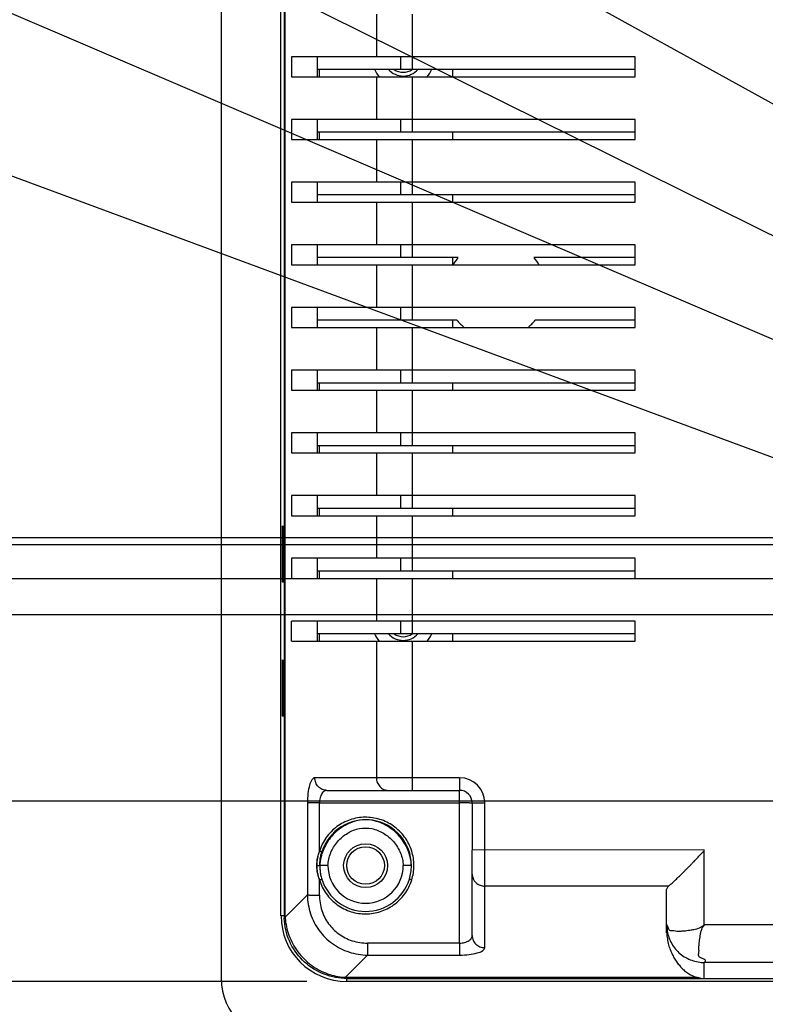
# Model space of a CAD drawing. Header units: inches. Extents: x -137 to 34, y 0 to 22.
# Tile 6 of 37: x 6.06 to 7.23, y 13.67 to 15.21. Entities that reach past the tile are written whole.
import ezdxf

# ---------------------------------------------------------------- set-up
doc = ezdxf.new("R2010")
doc.units = ezdxf.units.IN
doc.header["$LTSCALE"] = 1.87
doc.header["$MEASUREMENT"] = 0
doc.layers.get('0').update_dxf_attribs({"linetype": 'CONTINUOUS'})
doc.layers.add('DETAIL', color=7, linetype='CONTINUOUS')
doc.layers.add('DIMENSIONS', color=7, linetype='CONTINUOUS')
doc.styles.get("Standard").update_dxf_attribs({"font": 'txt', "width": 0.8})
doc.dimstyles.new('DIMSTYLE_1', dxfattribs={"dimtxt": 0.125, "dimasz": 0.18, "dimexe": 0.18, "dimexo": 0.0625, "dimgap": 0.09, "dimtad": 0, "dimtih": 1, "dimtoh": 1, "dimdec": 1, "dimlfac": 2, "dimzin": 4, "dimdsep": 46, "dimtxsty": 'STANDARD', "dimblk": '_FILLED', "dimblk1": '_FILLED', "dimblk2": '_FILLED', "dimcen": 0.09, "dimadec": 0, "dimazin": 0, "dimtp": 0.1, "dimtm": 0.1, "dimtfac": 1, "dimtdec": 1, "dimtofl": 0, "dimtmove": 0, "dimatfit": 3, "dimldrblk": '_FILLED', "dimfxl": 1, "dimtolj": 1, "dimtzin": 4, "dimarcsym": 0})

# ---------------------------------------------------------------- blocks, each defined once
blk = doc.blocks.new('_FILLED')
at = {"color": 0, "linetype": 'BYBLOCK'}
blk.add_solid([(0, 0), (-1, 0.1736), (-1, -0.1736)], dxfattribs=at)
blk = doc.blocks.new('*D1')
at = {"layer": 'DIMENSIONS', "color": 2, "linetype": 'CONTINUOUS'}
for p, q in [((6.5125, 18.1819), (1.0031, 18.1819)), ((1.1281, 18.1819), (1.1281, 16.2851)), ((1.1281, 13.7038), (1.1281, 15.8476)), ((6.5125, 13.7038), (1.0031, 13.7038))]:
    blk.add_line(p, q, dxfattribs=at)
at = {"layer": 'DIMENSIONS', "color": 2, "linetype": 'CONTINUOUS', "xscale": 0.18, "yscale": 0.18, "zscale": 0.18}
for p, rotation in [((1.1281, 18.1819), 90), ((1.1281, 13.7038), 270)]:
    blk.add_blockref('_FILLED', p, dxfattribs=dict(at, rotation=rotation))
at = {"layer": 'DIMENSIONS', "color": 2, "linetype": 'CONTINUOUS', "width": 0.8}
for s, p in [('227.5', (0.8281, 16.0976)), ('[', (0.8281, 15.9101)), (']', (1.3281, 15.9101)), ('8.96', (0.9281, 15.9101))]:
    blk.add_text(s, height=0.125, dxfattribs=at).set_placement(p)
blk = doc.blocks.new('*D9')
at = {"layer": 'DIMENSIONS', "color": 2, "linetype": 'CONTINUOUS'}
for p, q in [((1.8781, 14.4), (1.8781, 14.76)), ((2.5556, 14.4), (1.7531, 14.4)), ((3.3086, 14.4), (2.7046, 14.4)), ((4.0542, 14.4), (3.4542, 14.4)), ((8.966, 14.4), (4.2055, 14.4)), ((6.5125, 13.7038), (1.7531, 13.7038)), ((1.8781, 13.7038), (1.8781, 13.3438))]:
    blk.add_line(p, q, dxfattribs=at)
at = {"layer": 'DIMENSIONS', "color": 2, "linetype": 'CONTINUOUS', "xscale": 0.18, "yscale": 0.18, "zscale": 0.18}
for p, rotation in [((1.8781, 14.4), 270), ((1.8781, 13.7038), 90)]:
    blk.add_blockref('_FILLED', p, dxfattribs=dict(at, rotation=rotation))
at = {"layer": 'DIMENSIONS', "color": 2, "linetype": 'CONTINUOUS', "width": 0.8}
for s, p in [('35.4', (1.5781, 14.1332)), ('[', (1.5781, 13.9457)), (']', (2.0781, 13.9457)), ('1.39', (1.6781, 13.9457))]:
    blk.add_text(s, height=0.125, dxfattribs=at).set_placement(p)
blk = doc.blocks.new('*D13')
at = {"layer": 'DIMENSIONS', "color": 2, "linetype": 'CONTINUOUS'}
for p, q in [((5.6281, 13.9868), (5.6281, 14.3468)), ((7.8906, 13.9868), (5.5031, 13.9868)), ((6.5125, 13.7038), (5.5031, 13.7038)), ((5.6281, 13.7038), (5.6281, 12.8602)), ((5.6281, 12.8602), (5.537, 12.8602))]:
    blk.add_line(p, q, dxfattribs=at)
at = {"layer": 'DIMENSIONS', "color": 2, "linetype": 'CONTINUOUS', "xscale": 0.18, "yscale": 0.18, "zscale": 0.18}
for p, rotation in [((5.6281, 13.9868), 270), ((5.6281, 13.7038), 90)]:
    blk.add_blockref('_FILLED', p, dxfattribs=dict(at, rotation=rotation))
at = {"layer": 'DIMENSIONS', "color": 2, "linetype": 'CONTINUOUS', "width": 0.8}
for s, p in [('14.4', (4.3495, 12.7977)), ('[', (4.8745, 12.7977)), ('0.57', (4.9745, 12.7977)), (']', (5.3745, 12.7977))]:
    blk.add_text(s, height=0.125, dxfattribs=at).set_placement(p)
blk = doc.blocks.new('*D15')
at = {"layer": 'DIMENSIONS', "color": 2, "linetype": 'CONTINUOUS'}
for p, q in [((4.1281, 14.2794), (4.1281, 14.6394)), ((5.5828, 14.2794), (4.0031, 14.2794)), ((7.7593, 14.2794), (5.6872, 14.2794)), ((6.5125, 13.7038), (4.0031, 13.7038)), ((4.1281, 13.7038), (4.1281, 13.3438))]:
    blk.add_line(p, q, dxfattribs=at)
at = {"layer": 'DIMENSIONS', "color": 2, "linetype": 'CONTINUOUS', "xscale": 0.18, "yscale": 0.18, "zscale": 0.18}
for p, rotation in [((4.1281, 14.2794), 270), ((4.1281, 13.7038), 90)]:
    blk.add_blockref('_FILLED', p, dxfattribs=dict(at, rotation=rotation))
at = {"layer": 'DIMENSIONS', "color": 2, "linetype": 'CONTINUOUS', "width": 0.8}
for s, p in [('29.2', (3.8281, 14.0229)), ('[', (3.8281, 13.8354)), ('1.15', (3.9281, 13.8354)), (']', (4.3281, 13.8354))]:
    blk.add_text(s, height=0.125, dxfattribs=at).set_placement(p)
blk = doc.blocks.new('*D16')
at = {"layer": 'DIMENSIONS', "color": 2, "linetype": 'CONTINUOUS'}
for p, q in [((3.3781, 14.336), (3.3781, 14.696)), ((4.0553, 14.336), (3.2531, 14.336)), ((5.5828, 14.336), (4.2055, 14.336)), ((8.0422, 14.336), (5.6855, 14.336)), ((6.5125, 13.7038), (3.2531, 13.7038)), ((3.3781, 13.7038), (3.3781, 13.3438))]:
    blk.add_line(p, q, dxfattribs=at)
at = {"layer": 'DIMENSIONS', "color": 2, "linetype": 'CONTINUOUS', "xscale": 0.18, "yscale": 0.18, "zscale": 0.18}
for p, rotation in [((3.3781, 14.336), 270), ((3.3781, 13.7038), 90)]:
    blk.add_blockref('_FILLED', p, dxfattribs=dict(at, rotation=rotation))
at = {"layer": 'DIMENSIONS', "color": 2, "linetype": 'CONTINUOUS', "width": 0.8}
for s, p in [('32.1', (3.0781, 14.0512)), ('[', (3.0781, 13.8637)), ('1.26', (3.1781, 13.8637)), (']', (3.5781, 13.8637))]:
    blk.add_text(s, height=0.125, dxfattribs=at).set_placement(p)
blk = doc.blocks.new('*D17')
at = {"layer": 'DIMENSIONS', "color": 2, "linetype": 'CONTINUOUS'}
for p, q in [((2.6281, 14.3892), (2.6281, 14.7492)), ((3.3069, 14.3892), (2.5031, 14.3892)), ((4.0553, 14.3892), (3.4593, 14.3892)), ((8.3587, 14.3892), (4.2055, 14.3892)), ((6.5125, 13.7038), (2.5031, 13.7038)), ((2.6281, 13.7038), (2.6281, 13.3438))]:
    blk.add_line(p, q, dxfattribs=at)
at = {"layer": 'DIMENSIONS', "color": 2, "linetype": 'CONTINUOUS', "xscale": 0.18, "yscale": 0.18, "zscale": 0.18}
for p, rotation in [((2.6281, 14.3892), 270), ((2.6281, 13.7038), 90)]:
    blk.add_blockref('_FILLED', p, dxfattribs=dict(at, rotation=rotation))
at = {"layer": 'DIMENSIONS', "color": 2, "linetype": 'CONTINUOUS', "width": 0.8}
for s, p in [('34.8', (2.3281, 14.0777)), ('[', (2.3281, 13.8902)), (']', (2.8281, 13.8902)), ('1.37', (2.4281, 13.8902))]:
    blk.add_text(s, height=0.125, dxfattribs=at).set_placement(p)

msp = doc.modelspace()

# ---------------------------------------------------------------- linework, layer by layer
at = {"color": 6, "linetype": 'CONTINUOUS'}
for p, q in [((6.3781, 18.1771), (6.3781, 13.7086)), ((6.4717, 13.807), (6.4717, 18.0787)), ((6.4765, 18.0786), (6.4765, 13.807)), ((6.4882, 15.1554), (6.4882, 15.1239)), ((7.0277, 15.1554), (6.4882, 15.1554)), ((6.5293, 15.1239), (6.5293, 15.1554)), ((7.0277, 15.1239), (7.0277, 15.1554)), ((6.5293, 15.1357), (7.0277, 15.1357)), ((6.5315, 15.1357), (6.5315, 15.1239)), ((6.7411, 15.1357), (6.7411, 15.1239)), ((6.4882, 15.1239), (7.0277, 15.1239)), ((6.4882, 15.057), (6.4882, 15.0255)), ((7.0277, 15.057), (6.4882, 15.057)), ((6.5293, 15.0255), (6.5293, 15.057)), ((7.0277, 15.0255), (7.0277, 15.057)), ((6.4882, 15.0255), (7.0277, 15.0255)), ((6.5293, 15.0373), (7.0277, 15.0373)), ((6.5315, 15.0373), (6.5315, 15.0255)), ((6.7411, 15.0373), (6.7411, 15.0255)), ((6.4882, 14.9585), (6.4882, 14.9271)), ((7.0277, 14.9585), (6.4882, 14.9585)), ((6.5293, 14.9271), (6.5293, 14.9585)), ((7.0277, 14.9271), (7.0277, 14.9585)), ((6.5293, 14.9389), (7.0277, 14.9389)), ((6.7411, 14.9389), (6.7411, 14.9271)), ((6.4882, 14.9271), (7.0277, 14.9271)), ((6.4882, 14.8601), (6.4882, 14.8286)), ((7.0277, 14.8601), (6.4882, 14.8601)), ((6.5293, 14.8286), (6.5293, 14.8601)), ((7.0277, 14.8286), (7.0277, 14.8601)), ((6.75, 14.8404), (6.5293, 14.8404)), ((6.7411, 14.8404), (6.7411, 14.8286)), ((7.0277, 14.8404), (6.8684, 14.8404)), ((6.4882, 14.8286), (7.0277, 14.8286)), ((6.4882, 14.7617), (6.4882, 14.7302)), ((7.0277, 14.7617), (6.4882, 14.7617)), ((6.5293, 14.7302), (6.5293, 14.7617)), ((7.0277, 14.7302), (7.0277, 14.7617)), ((6.4882, 14.7302), (7.0277, 14.7302)), ((6.7477, 14.742), (6.5293, 14.742)), ((6.7411, 14.742), (6.7411, 14.7302)), ((7.0277, 14.742), (6.8707, 14.742)), ((6.4882, 14.6633), (6.4882, 14.6318)), ((7.0277, 14.6633), (6.4882, 14.6633)), ((6.5293, 14.6318), (6.5293, 14.6633)), ((7.0277, 14.6318), (7.0277, 14.6633)), ((6.5293, 14.6436), (7.0277, 14.6436)), ((6.5315, 14.6436), (6.5315, 14.6318)), ((6.7411, 14.6436), (6.7411, 14.6318)), ((6.4882, 14.6318), (7.0277, 14.6318)), ((6.4882, 14.5648), (6.4882, 14.5334)), ((7.0277, 14.5648), (6.4882, 14.5648)), ((6.5293, 14.5334), (6.5293, 14.5648)), ((7.0277, 14.5334), (7.0277, 14.5648)), ((6.5293, 14.5452), (7.0277, 14.5452)), ((6.5315, 14.5452), (6.5315, 14.5334)), ((6.7411, 14.5452), (6.7411, 14.5334)), ((6.4882, 14.5334), (7.0277, 14.5334)), ((6.4882, 14.4664), (6.4882, 14.4349)), ((7.0277, 14.4664), (6.4882, 14.4664)), ((6.5293, 14.4349), (6.5293, 14.4664)), ((7.0277, 14.4349), (7.0277, 14.4664)), ((6.5293, 14.4467), (7.0277, 14.4467)), ((6.5315, 14.4467), (6.5315, 14.4349)), ((6.7411, 14.4467), (6.7411, 14.4349)), ((6.4882, 14.4349), (7.0277, 14.4349)), ((6.4741, 14.3307), (6.4741, 14.4192)), ((6.4755, 14.4192), (6.4755, 14.3307)), ((6.4882, 14.368), (6.4882, 14.3365)), ((7.0277, 14.368), (6.4882, 14.368)), ((6.5293, 14.3365), (6.5293, 14.368)), ((7.0277, 14.3365), (7.0277, 14.368)), ((6.5293, 14.3483), (7.0277, 14.3483)), ((6.5315, 14.3483), (6.5315, 14.3365)), ((6.7411, 14.3483), (6.7411, 14.3365)), ((6.4755, 14.3307), (6.4741, 14.3307)), ((6.4882, 14.3365), (7.0277, 14.3365)), ((6.4882, 14.2381), (6.4882, 14.2696)), ((7.0277, 14.2696), (6.4882, 14.2696)), ((6.5293, 14.2381), (6.5293, 14.2696)), ((7.0277, 14.2381), (7.0277, 14.2696)), ((6.5293, 14.2499), (7.0277, 14.2499)), ((6.5315, 14.2499), (6.5315, 14.2381)), ((6.7411, 14.2499), (6.7411, 14.2381)), ((6.4882, 14.2381), (7.0277, 14.2381)), ((6.4741, 14.12), (6.4741, 14.2086)), ((6.4755, 14.2086), (6.4755, 14.12)), ((6.4755, 14.12), (6.4741, 14.12)), ((6.7521, 13.7641), (6.7521, 14.0037)), ((6.5132, 13.9841), (6.5132, 13.8396)), ((6.5321, 13.9082), (6.5321, 13.9841)), ((6.5321, 13.9841), (6.7521, 13.9841)), ((7.136, 13.9102), (6.7718, 13.9101)), ((6.7718, 13.8724), (6.7718, 13.9101)), ((7.136, 13.7925), (7.136, 13.9102)), ((6.5321, 13.8395), (6.5321, 13.8632)), ((7.0799, 13.8535), (6.7915, 13.8535)), ((7.0769, 13.7804), (7.0769, 13.8484)), ((7.9037, 13.7924), (7.136, 13.7925)), ((7.136, 13.7085), (7.136, 13.7335)), ((7.2817, 13.7335), (7.136, 13.7335)), ((6.575, 13.7085), (12.3033, 13.7085)), ((12.3033, 13.7038), (6.575, 13.7038))]:
    msp.add_line(p, q, dxfattribs=at)
at = {"color": 9, "linetype": 'CONTINUOUS'}
for p, q in [((6.4782, 13.807), (6.4782, 18.0786)), ((6.6215, 15.2223), (6.6215, 15.1554)), ((6.6781, 15.1357), (6.6781, 15.2223)), ((6.6592, 15.1554), (6.6592, 15.1357)), ((6.6215, 15.1239), (6.6215, 15.057)), ((6.6781, 15.0373), (6.6781, 15.1239)), ((6.6592, 15.057), (6.6592, 15.0373)), ((6.6215, 15.0255), (6.6215, 14.9585)), ((6.6781, 14.9389), (6.6781, 15.0255)), ((6.6592, 14.9585), (6.6592, 14.9389)), ((6.6215, 14.9271), (6.6215, 14.8601)), ((6.6781, 14.8404), (6.6781, 14.9271)), ((6.6592, 14.8601), (6.6592, 14.8404)), ((6.6215, 14.8286), (6.6215, 14.7617)), ((6.6781, 14.742), (6.6781, 14.8286)), ((6.6592, 14.7617), (6.6592, 14.742)), ((6.6215, 14.7302), (6.6215, 14.6633)), ((6.6781, 14.6436), (6.6781, 14.7302)), ((6.6592, 14.6633), (6.6592, 14.6436)), ((6.6215, 14.6318), (6.6215, 14.5648)), ((6.6781, 14.5452), (6.6781, 14.6318)), ((6.6592, 14.5648), (6.6592, 14.5452)), ((6.6215, 14.5334), (6.6215, 14.4664)), ((6.6781, 14.4467), (6.6781, 14.5334)), ((6.6592, 14.4664), (6.6592, 14.4467)), ((6.6215, 14.4349), (6.6215, 14.368)), ((6.6781, 14.3483), (6.6781, 14.4349)), ((6.6592, 14.368), (6.6592, 14.3483)), ((6.6215, 14.3365), (6.6215, 14.2696)), ((6.6781, 14.2499), (6.6781, 14.3365)), ((6.6592, 14.2696), (6.6592, 14.2499)), ((6.6215, 14.2381), (6.6215, 14.0235)), ((6.6781, 14.0038), (6.6781, 14.2381)), ((6.7521, 14.0235), (6.5249, 14.0235)), ((6.7521, 14.0235), (6.7521, 14.0038)), ((6.5437, 14.0038), (6.7521, 14.0038)), ((6.7718, 13.9841), (6.7718, 13.9101)), ((6.7718, 13.9841), (6.7915, 13.9841)), ((6.7915, 13.7569), (6.7915, 13.9841)), ((6.5454, 13.8856), (6.5326, 13.8857)), ((6.6755, 13.8857), (6.6635, 13.8856)), ((6.6755, 13.8857), (6.6764, 13.8857)), ((6.6769, 13.8632), (6.6732, 13.8644)), ((6.7718, 13.7758), (6.7718, 13.8724)), ((6.4782, 13.8046), (6.5132, 13.8396)), ((6.4782, 13.807), (6.4717, 13.807)), ((6.6076, 13.7641), (6.6075, 13.7452)), ((6.7521, 13.7641), (6.6076, 13.7641)), ((6.7521, 13.7641), (6.7521, 13.7452)), ((6.6076, 13.7452), (6.5726, 13.7102)), ((6.6076, 13.7452), (6.7521, 13.7452)), ((6.575, 13.7038), (6.575, 13.7102)), ((7.1236, 13.7102), (6.575, 13.7102))]:
    msp.add_line(p, q, dxfattribs=at)
at = {"color": 6, "linetype": 'CONTINUOUS'}
for centre, radius in [((6.6045, 13.8857), 0.0344), ((6.6045, 13.8858), 0.0295)]:
    msp.add_circle(centre, radius, dxfattribs=at)
for centre, radius, start, end in [((6.6635, 15.1555), 0.0492, 203.905, 220.0666), ((6.6635, 15.1555), 0.0305, 220.9532, 319.0931), ((6.6635, 15.1555), 0.0246, 234.9045, 305.0955), ((6.6635, 15.1555), 0.0492, 320.0487, 336.1028), ((6.8092, 14.7912), 0.0787, 218.6822, 230.805), ((6.8092, 14.7912), 0.0787, 309.195, 321.3178), ((6.6635, 14.2696), 0.0492, 203.905, 220.0666), ((6.6635, 14.2696), 0.0305, 220.9532, 319.0931), ((6.6635, 14.2696), 0.0492, 320.0487, 336.1028), ((6.6635, 14.2696), 0.0246, 234.9045, 305.0955), ((6.6045, 13.8857), 0.0591, 180.1167, 359.8844), ((6.6045, 13.8857), 0.0719, 342.7211, 359.9982), ((6.575, 13.807), 0.1032, 180, 270), ((6.4765, 13.7086), 0.0984, 180, 270)]:
    msp.add_arc(centre, radius, start, end, dxfattribs=at)
at = {"color": 9, "linetype": 'CONTINUOUS'}
for centre, radius, start, end in [((6.7521, 13.9841), 0.0394, 0.0013, 89.9977), ((6.7521, 13.9841), 0.0197, 0, 90.0005), ((6.6045, 13.8857), 0.0719, 197.2787, 342.7211)]:
    msp.add_arc(centre, radius, start, end, dxfattribs=at)
at = {"color": 7, "linetype": 'CONTINUOUS'}
msp.add_arc((6.6045, 13.8857), 0.0719, 359.9982, 162.7355, dxfattribs=at)
at = {"color": 6, "linetype": 'CONTINUOUS'}
for points in [[(6.7494, 14.8397), (6.7473, 14.8372), (6.7454, 14.8346), (6.7436, 14.8319)], [(6.877, 14.8284), (6.8747, 14.8324), (6.872, 14.8362), (6.8691, 14.8397)], [(6.7436, 14.8319), (6.7429, 14.8307), (6.7421, 14.8296), (6.7414, 14.8284)], [(6.6769, 13.8632), (6.6791, 13.8703), (6.6803, 13.8777), (6.6803, 13.8851)], [(6.4766, 13.807), (6.4766, 13.8061), (6.4766, 13.8052), (6.4766, 13.8043)], [(6.4766, 13.8043), (6.4766, 13.8039), (6.4766, 13.8034), (6.4767, 13.803)], [(7.1253, 13.7863), (7.1229, 13.7855), (7.1204, 13.7851), (7.1178, 13.7847)], [(7.136, 13.7925), (7.1327, 13.79), (7.1292, 13.7877), (7.1253, 13.7863)], [(7.136, 13.7925), (7.135, 13.7915), (7.1342, 13.7904), (7.1335, 13.7893)], [(7.1178, 13.7847), (7.117, 13.7846), (7.1162, 13.7845), (7.1153, 13.7844)], [(7.1161, 13.7135), (7.1185, 13.7122), (7.1211, 13.7111), (7.1236, 13.7102)], [(7.1301, 13.7085), (7.1306, 13.7085), (7.1303, 13.7087), (7.1296, 13.7089)], [(6.5724, 13.7086), (6.5719, 13.7086), (6.5714, 13.7087), (6.571, 13.7087)], [(6.575, 13.7086), (6.5741, 13.7086), (6.5732, 13.7086), (6.5724, 13.7086)]]:
    msp.add_open_spline(points, degree=3, dxfattribs=at)
at = {"color": 9, "linetype": 'CONTINUOUS'}
for points, knots in [([(6.5249, 14.0235), (6.523, 14.0234), (6.5188, 14.0195), (6.516, 14.0107), (6.5136, 13.9984), (6.5132, 13.9891), (6.5132, 13.9841)], [0, 0, 0, 0, 0.129428, 0.349844, 0.649492, 1, 1, 1, 1]), ([(6.5437, 14.0038), (6.5413, 14.0038), (6.5363, 14.0049), (6.53, 14.0092), (6.5258, 14.0158), (6.5249, 14.0209), (6.5249, 14.0235)], [0, 0, 0, 0, 0.243633, 0.491336, 0.743644, 1, 1, 1, 1]), ([(6.6215, 14.0235), (6.6215, 14.021), (6.6224, 14.016), (6.6265, 14.0094), (6.6327, 14.0049), (6.6378, 14.0038), (6.6403, 14.0038)], [0, 0, 0, 0, 0.250918, 0.497168, 0.747997, 1, 1, 1, 1]), ([(6.5437, 14.0037), (6.5428, 14.0037), (6.5408, 14.0032), (6.5382, 14.0015), (6.5359, 13.9989), (6.5342, 13.9956), (6.533, 13.9919), (6.5323, 13.988), (6.5321, 13.9854), (6.5321, 13.9841)], [0, 0, 0, 0, 0.112482, 0.237957, 0.376942, 0.526749, 0.685942, 0.846535, 1, 1, 1, 1]), ([(6.5278, 13.8857), (6.5286, 13.8857), (6.5302, 13.8857), (6.5318, 13.8857), (6.5326, 13.8857)], [0, 0, 0, 0, 0.474547, 1, 1, 1, 1]), ([(6.5321, 13.8632), (6.5327, 13.8634), (6.5339, 13.8638), (6.5352, 13.8641), (6.5358, 13.8644)], [0, 0, 0, 0, 0.493397, 1, 1, 1, 1]), ([(6.5132, 13.8396), (6.5133, 13.8296), (6.5166, 13.8098), (6.5303, 13.7831), (6.5515, 13.762), (6.5781, 13.7486), (6.5977, 13.7453), (6.6075, 13.7452)], [0, 0, 0, 0, 0.201866, 0.402063, 0.602341, 0.798973, 1, 1, 1, 1]), ([(6.5321, 13.8395), (6.5321, 13.8354), (6.5327, 13.8271), (6.5355, 13.8152), (6.5401, 13.8041), (6.5462, 13.7942), (6.5536, 13.7856), (6.5623, 13.7782), (6.5722, 13.7721), (6.5834, 13.7675), (6.5954, 13.7647), (6.6035, 13.7641), (6.6076, 13.7641)], [0, 0, 0, 0, 0.103558, 0.207165, 0.308384, 0.405307, 0.499413, 0.593913, 0.691693, 0.794062, 0.898112, 1, 1, 1, 1]), ([(6.4782, 13.8046), (6.4782, 13.8051), (6.4782, 13.8059), (6.4782, 13.8067), (6.4782, 13.807)], [0, 0, 0, 0, 0.657638, 1, 1, 1, 1]), ([(6.4783, 13.8034), (6.479, 13.7941), (6.4832, 13.7753), (6.497, 13.7494), (6.5183, 13.7284), (6.5439, 13.715), (6.5624, 13.711), (6.5713, 13.7103)], [0, 0, 0, 0, 0.194302, 0.39976, 0.609071, 0.811567, 1, 1, 1, 1]), ([(6.7521, 13.7641), (6.7534, 13.7641), (6.756, 13.7643), (6.7599, 13.765), (6.7636, 13.7662), (6.7669, 13.768), (6.7695, 13.7702), (6.7712, 13.7729), (6.7717, 13.7748), (6.7717, 13.7758)], [0, 0, 0, 0, 0.156522, 0.317292, 0.475417, 0.624527, 0.763608, 0.888908, 1, 1, 1, 1]), ([(6.7718, 13.7757), (6.7718, 13.7733), (6.7728, 13.7684), (6.7771, 13.7621), (6.7836, 13.7579), (6.7889, 13.7569), (6.7915, 13.7569)], [0, 0, 0, 0, 0.242756, 0.486468, 0.737012, 1, 1, 1, 1]), ([(6.7521, 13.7452), (6.757, 13.7452), (6.7663, 13.7456), (6.7786, 13.748), (6.7874, 13.7508), (6.7913, 13.755), (6.7915, 13.7569)], [0, 0, 0, 0, 0.348376, 0.649782, 0.86927, 1, 1, 1, 1]), ([(6.575, 13.7102), (6.5744, 13.7102), (6.5736, 13.7102), (6.5728, 13.7102), (6.5726, 13.7102)], [0, 0, 0, 0, 0.675415, 1, 1, 1, 1])]:
    msp.add_open_spline(points, degree=3, knots=knots, dxfattribs=at)
at = {"color": 6, "linetype": 'CONTINUOUS'}
for points, knots in [([(6.5321, 13.9841), (6.5308, 13.9841), (6.5282, 13.9841), (6.5245, 13.9841), (6.5211, 13.9841), (6.5181, 13.9841), (6.5157, 13.9841), (6.5143, 13.9841), (6.5137, 13.9841)], [0, 0, 0, 0, 0.216789, 0.420752, 0.605984, 0.767395, 0.900273, 1, 1, 1, 1]), ([(6.7717, 13.9841), (6.7702, 13.9834), (6.7661, 13.9846), (6.7597, 13.984), (6.7548, 13.9841), (6.7521, 13.9841)], [0, 0, 0, 0, 0.253254, 0.593904, 1, 1, 1, 1]), ([(6.6803, 13.8863), (6.6803, 13.8938), (6.6778, 13.9096), (6.6668, 13.9313), (6.6491, 13.9487), (6.6272, 13.9594), (6.6035, 13.9628), (6.58, 13.9588), (6.5586, 13.9477), (6.5416, 13.9305), (6.5345, 13.9158), (6.5321, 13.9082)], [0, 0, 0, 0, 0.105057, 0.220449, 0.335556, 0.44636, 0.556436, 0.666475, 0.775821, 0.888651, 1, 1, 1, 1]), ([(6.5455, 13.8856), (6.5457, 13.8924), (6.5487, 13.906), (6.5597, 13.9239), (6.5756, 13.9374), (6.5945, 13.945), (6.6147, 13.945), (6.6333, 13.9373), (6.6493, 13.9239), (6.6602, 13.9061), (6.6633, 13.8923), (6.6635, 13.8856)], [0, 0, 0, 0, 0.111429, 0.224418, 0.339627, 0.447887, 0.553133, 0.66167, 0.773144, 0.889854, 1, 1, 1, 1]), ([(7.1251, 13.8978), (7.1259, 13.8987), (7.1274, 13.9003), (7.1295, 13.9025), (7.1315, 13.9046), (7.1333, 13.9066), (7.1352, 13.908), (7.1359, 13.9095), (7.136, 13.9102)], [0, 0, 0, 0, 0.204572, 0.39347, 0.566833, 0.724825, 0.869038, 1, 1, 1, 1]), ([(7.117, 13.8893), (7.1179, 13.8903), (7.1198, 13.8923), (7.1225, 13.8951), (7.1243, 13.897), (7.1251, 13.8978)], [0, 0, 0, 0, 0.354743, 0.688501, 1, 1, 1, 1]), ([(6.6803, 13.8851), (6.6803, 13.8853), (6.6803, 13.8857), (6.6803, 13.8861), (6.6803, 13.8863)], [0, 0, 0, 0, 0.521242, 1, 1, 1, 1]), ([(7.0799, 13.8536), (7.0814, 13.8547), (7.0844, 13.8571), (7.0887, 13.8613), (7.0934, 13.8657), (7.098, 13.8702), (7.1025, 13.8745), (7.1066, 13.8787), (7.1103, 13.8825), (7.1138, 13.886), (7.1159, 13.8882), (7.117, 13.8893)], [0, 0, 0, 0, 0.105467, 0.223816, 0.350659, 0.478307, 0.600796, 0.714196, 0.81795, 0.91278, 1, 1, 1, 1]), ([(6.7718, 13.8724), (6.7718, 13.87), (6.7728, 13.865), (6.7772, 13.8586), (6.7839, 13.8544), (6.7891, 13.8535), (6.7915, 13.8535)], [0, 0, 0, 0, 0.233339, 0.493603, 0.757939, 1, 1, 1, 1]), ([(6.5321, 13.8632), (6.5345, 13.8555), (6.5418, 13.8407), (6.5593, 13.8232), (6.5812, 13.8122), (6.6049, 13.8087), (6.6282, 13.8124), (6.6495, 13.8231), (6.667, 13.8403), (6.6743, 13.8553), (6.6769, 13.8632)], [0, 0, 0, 0, 0.125277, 0.25359, 0.380855, 0.50312, 0.622561, 0.743392, 0.870215, 1, 1, 1, 1]), ([(7.077, 13.8485), (7.077, 13.849), (7.0775, 13.8502), (7.0785, 13.8519), (7.0793, 13.853), (7.0799, 13.8535)], [0, 0, 0, 0, 0.292377, 0.62587, 1, 1, 1, 1]), ([(6.5137, 13.8396), (6.5143, 13.8396), (6.5157, 13.8395), (6.5181, 13.8395), (6.5211, 13.8395), (6.5245, 13.8395), (6.5282, 13.8395), (6.5308, 13.8395), (6.5321, 13.8395)], [0, 0, 0, 0, 0.099377, 0.232213, 0.393707, 0.579054, 0.783167, 1, 1, 1, 1]), ([(6.571, 13.7087), (6.5466, 13.7098), (6.4985, 13.7306), (6.4778, 13.7786), (6.4767, 13.803)], [0, 0, 0, 0, 0.5, 1, 1, 1, 1]), ([(7.1153, 13.7844), (7.1124, 13.7839), (7.107, 13.7829), (7.0995, 13.7825), (7.0934, 13.7822), (7.0886, 13.7831), (7.0849, 13.7832), (7.0813, 13.7835), (7.0793, 13.7875), (7.0796, 13.7895), (7.077, 13.7931), (7.077, 13.7924)], [0, 0, 0, 0, 0.205275, 0.37523, 0.513679, 0.624445, 0.708267, 0.770795, 0.861256, 0.953016, 1, 1, 1, 1]), ([(7.077, 13.7924), (7.077, 13.7892), (7.0776, 13.7825), (7.0802, 13.7727), (7.0846, 13.7631), (7.0905, 13.7545), (7.0979, 13.747), (7.1066, 13.7411), (7.1162, 13.7368), (7.1261, 13.7342), (7.1327, 13.7336), (7.136, 13.7335)], [0, 0, 0, 0, 0.104817, 0.215846, 0.329889, 0.443486, 0.555891, 0.66966, 0.783835, 0.894994, 1, 1, 1, 1]), ([(7.1335, 13.7893), (7.1326, 13.7879), (7.1311, 13.7849), (7.1298, 13.7798), (7.1289, 13.7744), (7.1282, 13.7692), (7.1275, 13.7645), (7.1271, 13.7605), (7.127, 13.757), (7.1271, 13.7541), (7.1272, 13.7515), (7.127, 13.7494), (7.1266, 13.7475), (7.1264, 13.746), (7.1266, 13.7444), (7.1276, 13.7431), (7.129, 13.742), (7.1308, 13.7411), (7.1327, 13.7403), (7.1345, 13.7395), (7.136, 13.7387), (7.1379, 13.7376), (7.137, 13.7355), (7.1363, 13.7344), (7.136, 13.7336)], [0, 0, 0, 0, 0.075705, 0.159911, 0.248902, 0.335625, 0.411133, 0.474644, 0.528877, 0.575498, 0.615348, 0.649526, 0.679018, 0.704032, 0.726057, 0.749829, 0.778983, 0.81323, 0.8474, 0.877658, 0.902856, 0.935529, 0.958925, 1, 1, 1, 1]), ([(7.077, 13.7805), (7.0772, 13.7772), (7.0778, 13.7707), (7.0797, 13.7615), (7.0825, 13.7532), (7.0858, 13.7457), (7.0897, 13.7388), (7.0939, 13.7326), (7.0985, 13.7269), (7.1036, 13.7217), (7.1094, 13.7171), (7.1138, 13.7146), (7.1161, 13.7135)], [0, 0, 0, 0, 0.124266, 0.239123, 0.34655, 0.44801, 0.544487, 0.636895, 0.726415, 0.814656, 0.904946, 1, 1, 1, 1]), ([(7.1296, 13.7089), (7.129, 13.7091), (7.1257, 13.7099), (7.1249, 13.71), (7.1237, 13.7102)], [0, 0, 0, 0, 0.285031, 1, 1, 1, 1])]:
    msp.add_open_spline(points, degree=3, knots=knots, dxfattribs=at)
at = {"color": 7, "linetype": 'CONTINUOUS'}
for points, knots in [([(6.6045, 13.9576), (6.598, 13.9576), (6.5839, 13.9552), (6.564, 13.9449), (6.547, 13.9283), (6.5393, 13.9141), (6.5367, 13.9068)], [0, 0, 0, 0, 0.216928, 0.468338, 0.740897, 1, 1, 1, 1]), ([(6.6102, 13.9573), (6.6085, 13.9575), (6.6066, 13.9576), (6.6047, 13.9576), (6.6045, 13.9576)], [0, 0, 0, 0, 0.904427, 1, 1, 1, 1]), ([(6.6762, 13.8857), (6.676, 13.8932), (6.673, 13.9083), (6.6618, 13.9283), (6.6457, 13.9442), (6.6278, 13.9539), (6.6154, 13.9568), (6.6102, 13.9573)], [0, 0, 0, 0, 0.213355, 0.429, 0.643487, 0.849829, 1, 1, 1, 1])]:
    msp.add_open_spline(points, degree=3, knots=knots, dxfattribs=at)
for points in [[(6.5298, 13.9011), (6.5291, 13.8986), (6.5286, 13.8961), (6.5283, 13.8936)], [(6.5285, 13.8935), (6.5288, 13.8961), (6.5293, 13.8986), (6.5299, 13.9011)], [(6.5321, 13.9083), (6.5312, 13.9059), (6.5304, 13.9036), (6.5298, 13.9011)], [(6.5299, 13.9011), (6.5305, 13.9035), (6.5312, 13.9059), (6.5321, 13.9083)], [(6.533, 13.8931), (6.5332, 13.8955), (6.5336, 13.8979), (6.5341, 13.9003)], [(6.5346, 13.8998), (6.5341, 13.8975), (6.5336, 13.8951), (6.5333, 13.8927)], [(6.5341, 13.9003), (6.5345, 13.9025), (6.5351, 13.9048), (6.5358, 13.9071)], [(6.5367, 13.9068), (6.5359, 13.9045), (6.5352, 13.9021), (6.5346, 13.8998)], [(6.5283, 13.8936), (6.528, 13.891), (6.5278, 13.8883), (6.5278, 13.8857)], [(6.5278, 13.8857), (6.5278, 13.8831), (6.528, 13.8805), (6.5283, 13.8778)], [(6.528, 13.8857), (6.5281, 13.8883), (6.5282, 13.8909), (6.5285, 13.8935)], [(6.5285, 13.8779), (6.5282, 13.8805), (6.5281, 13.8831), (6.528, 13.8857)], [(6.5326, 13.8857), (6.5326, 13.8882), (6.5327, 13.8907), (6.533, 13.8931)], [(6.5333, 13.8927), (6.533, 13.8904), (6.5328, 13.8881), (6.5328, 13.8857)], [(6.5283, 13.8778), (6.5286, 13.8753), (6.5291, 13.8728), (6.5298, 13.8703)], [(6.5299, 13.8704), (6.5293, 13.8728), (6.5288, 13.8754), (6.5285, 13.8779)], [(6.5298, 13.8703), (6.5304, 13.8679), (6.5312, 13.8655), (6.5321, 13.8632)], [(6.5321, 13.8632), (6.5312, 13.8655), (6.5305, 13.8679), (6.5299, 13.8704)]]:
    msp.add_open_spline(points, degree=3, dxfattribs=at)
at = {"color": 9, "linetype": 'CONTINUOUS'}
for points in [[(6.5339, 13.9077), (6.5333, 13.9078), (6.5327, 13.9081), (6.5321, 13.9083)], [(6.5358, 13.9071), (6.5353, 13.9075), (6.5346, 13.9075), (6.5339, 13.9077)], [(6.5326, 13.8857), (6.5326, 13.8833), (6.5327, 13.8809), (6.533, 13.8784)], [(6.533, 13.8784), (6.5332, 13.876), (6.5336, 13.8737), (6.534, 13.8713)], [(6.534, 13.8713), (6.5345, 13.869), (6.5351, 13.8666), (6.5358, 13.8644)], [(6.4766, 13.803), (6.4766, 13.8037), (6.4775, 13.8042), (6.4782, 13.8046)], [(6.4782, 13.8046), (6.4782, 13.8042), (6.4783, 13.8038), (6.4783, 13.8034)], [(6.5715, 13.7088), (6.5714, 13.7088), (6.5713, 13.7088), (6.5711, 13.7089)], [(6.5713, 13.7103), (6.5718, 13.7103), (6.5722, 13.7103), (6.5726, 13.7102)], [(6.5726, 13.7102), (6.5723, 13.7097), (6.5721, 13.7088), (6.5715, 13.7088)]]:
    msp.add_open_spline(points, degree=3, dxfattribs=at)
at = {"layer": 'DETAIL', "color": 2, "linetype": 'CONTINUOUS'}
for p, q in [((8.4464, 14.4154), (5.6281, 15.9751)), ((8.1599, 14.4201), (5.6281, 15.6752)), ((8.585, 14.1375), (5.6281, 15.4032)), ((7.8713, 14.294), (5.6281, 15.1235))]:
    msp.add_line(p, q, dxfattribs=at)

# ---------------------------------------------------------------- dimensions: what is measured, and where the dimension line sits
at = {"layer": 'DIMENSIONS', "color": 2, "linetype": 'CONTINUOUS'}
for base, p2, picture, middle in [((1.1281, 18.1819), (6.5125, 18.1819), '*D1', (1.1281, 16.0663)), ((1.8781, 14.4), (8.966, 14.4), '*D9', (1.8781, 14.1019)), ((2.6281, 14.3892), (8.3587, 14.3892), '*D17', (2.6281, 14.0465)), ((3.3781, 14.336), (8.0422, 14.336), '*D16', (3.3781, 14.0199)), ((4.1281, 14.2794), (7.7593, 14.2794), '*D15', (4.1281, 13.9916)), ((5.6281, 13.9868), (7.8906, 13.9868), '*D13', (4.912, 12.8602))]:
    dim = msp.add_linear_dim(base=base, p1=(6.5125, 13.7038), p2=p2, angle=90, dimstyle='DIMSTYLE_1', dxfattribs=at)
    dim.commit()
    dim.dimension.update_dxf_attribs({"geometry": picture, "text_midpoint": middle, "dimtype": 160})

doc.saveas('drawing.dxf')
